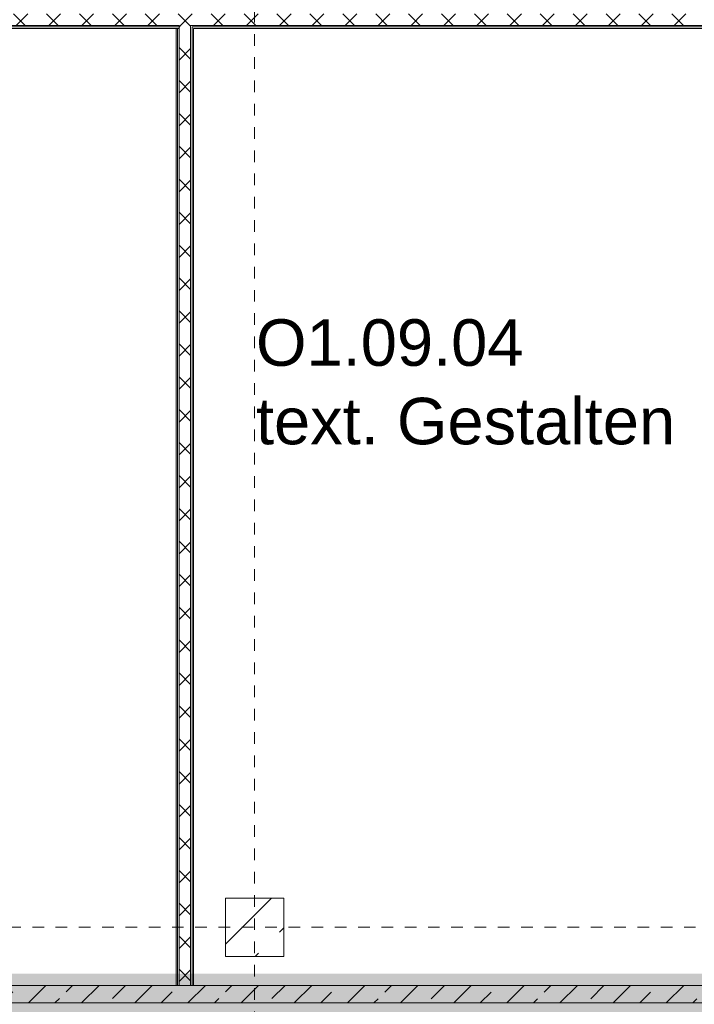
# Model space of a CAD drawing. Header units: metres. Extents: x -52 to 123, y -78 to 33.
# Tile 62 of 114: x 59.54 to 65.33, y -33.36 to -24.9. Entities that reach past the tile are written whole.
import ezdxf

# ---------------------------------------------------------------- set-up
doc = ezdxf.new("R2010")
doc.units = ezdxf.units.M
doc.linetypes.add('Rasterlinie', pattern=[0.019, 0.01, -0.003, 0.003, -0.003])
for name, color, linetype, lineweight in [('A_Detailelemente', 7, 'Continuous', 9), ('A_Raster', 7, 'Continuous', 9), ('A_Räume_Beschriftung', 7, 'Continuous', 9), ('A_Tragwerksstützen', 7, 'Continuous', 9), ('A_Wände', 7, 'Continuous', 9), ('A_Wände_Schraffur', 7, 'Continuous', 18)]:
    doc.layers.add(name, color=color, linetype=linetype, lineweight=lineweight)
doc.styles.add('Arial_B', font='txt', dxfattribs={"height": 0.3999999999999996})
pattern_1 = [(45, (1.421, 2.104), (-0.1414213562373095, 0.1414213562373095), []), (135, (1.421, 2.104), (-0.1414213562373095, -0.1414213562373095), [])]

# ---------------------------------------------------------------- blocks, each defined once
blk = doc.blocks.new('Fertigbeton-rechteckige Stütze mehrgeschossig mit Konsolen - 500x500-1 Ebenen_O1_D_G9-1089915-BS_Übersicht_O1_BRANDSCHUTZ')
at = {"layer": 'A_Tragwerksstützen', "lineweight": 18}
for p, q in [((0.2500000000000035, 0.2499999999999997), (-0.25, 0.2499999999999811)), ((-0.25, 0.2499999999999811), (-0.249999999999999, -0.2499999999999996)), ((0.2500000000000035, 0.2499999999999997), (0.2499999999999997, -0.2499999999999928)), ((-0.249999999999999, -0.2499999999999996), (0.2499999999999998, -0.2499999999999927))]:
    blk.add_line(p, q, dxfattribs=at)

msp = doc.modelspace()

# ---------------------------------------------------------------- hatches: boundary and pattern name
at = {"layer": 'A_Detailelemente', "true_color": 0xebdb14}
h = msp.add_hatch(color=40, dxfattribs=at)
h.paths.add_polyline_path([(66.5812054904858, -33.34696157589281), (69.60600751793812, -33.34696157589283), (69.60600751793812, -33.19696157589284), (69.50600751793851, -33.19696157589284), (69.50600751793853, -16.42196157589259), (54.36000751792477, -16.4219615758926), (54.36000751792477, -16.32196157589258), (54.2800075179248, -16.32196157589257), (54.2800075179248, -16.42196157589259), (53.70600751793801, -16.42196157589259), (53.705843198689, -33.26696157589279), (53.60600751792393, -33.26696157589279), (53.60809395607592, -33.34696157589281), (66.23056203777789, -33.34696157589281)], flags=0)
h.paths.add_polyline_path([(61.01850751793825, -33.09696157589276), (53.9560075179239, -33.09696157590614), (53.9560075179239, -16.67196157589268), (69.2560075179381, -16.6719615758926), (69.25600751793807, -33.09696157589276), (61.03100751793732, -33.09696157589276)], flags=0)
at = {"layer": 'A_Detailelemente', "true_color": 0x499c4b}
h = msp.add_hatch(color=95, dxfattribs=at)
h.paths.add_polyline_path([(70.72600751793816, -41.27696157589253), (74.00600751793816, -41.27696157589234), (74.00600751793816, -40.44696157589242), (82.48000751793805, -40.44696157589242), (82.48000751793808, -33.34696157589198), (20.23200751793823, -33.346961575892), (20.23200751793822, -40.44696157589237), (28.706007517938, -40.44732956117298), (28.706007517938, -41.2769615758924), (32.00600751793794, -41.27696157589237), (32.00600751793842, -40.44696157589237), (49.10600751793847, -40.44696157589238), (49.10600751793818, -41.27696157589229), (53.60600751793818, -41.2769615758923), (53.60832270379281, -40.44696157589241), (70.70600751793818, -40.44696157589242), (70.70600751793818, -41.27696157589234)], flags=0)
h.paths.add_polyline_path([(24.20600751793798, -37.64696157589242), (24.20600751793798, -37.34696157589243), (24.50600751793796, -37.34696157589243), (24.26600751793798, -37.40696157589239), (24.25963446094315, -37.43245380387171)], flags=0)
h.paths.add_polyline_path([(79.40600751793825, -37.64696157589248), (79.40600751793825, -37.34696157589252), (79.70600751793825, -37.34696157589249), (79.46600751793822, -37.4069615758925)], flags=0)
h.paths.add_polyline_path([(24.20600751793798, -36.44696157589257), (24.20600751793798, -36.14696157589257), (24.50600751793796, -36.14696157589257), (24.26587298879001, -36.20749969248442)], flags=0)
h.paths.add_polyline_path([(79.40600751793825, -36.44696157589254), (79.40600751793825, -36.14696157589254), (79.70600751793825, -36.14696157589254), (79.46600751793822, -36.20696157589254)], flags=0)
h.paths.add_polyline_path([(32.20601961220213, -35.12610972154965), (32.20600751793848, -35.12610934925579), (32.7045892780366, -35.12610972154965)], flags=0)
h.paths.add_polyline_path([(39.35579602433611, -34.95196271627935), (39.35600751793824, -34.95196157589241), (39.05600751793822, -34.95034395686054)], flags=0)
at = {"layer": 'A_Tragwerksstützen'}
h = msp.add_hatch(dxfattribs=at)
h.set_pattern_fill('FP_13', color=256, style=0, pattern_type=2)
h.set_pattern_definition([(45, (1.421, 2.104), (-0.3592102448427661, 0.3592102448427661), []), (45, (1.78, 2.104), (-0.3592102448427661, 0.3592102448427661), [0.254, -0.254])])
h.paths.add_polyline_path([(61.35405690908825, -32.94696157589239), (61.8060075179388, -32.94696157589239), (61.8060075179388, -32.44696157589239), (61.30600751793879, -32.44696157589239), (61.30600751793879, -32.94696157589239)], flags=0)
at = {"layer": 'A_Wände_Schraffur', "lineweight": 9}
h = msp.add_hatch(dxfattribs=at)
h.set_pattern_fill('FP_2', color=256, style=0, pattern_type=2)
h.set_pattern_definition(pattern_1)
h.paths.add_polyline_path([(58.32084005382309, -24.94696157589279), (59.89100751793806, -24.94696157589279), (59.89100751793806, -24.84696157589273), (53.83100751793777, -24.84696157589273), (53.83100751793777, -24.94696157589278), (58.29681832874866, -24.94696157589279)], flags=0)
h.paths.add_polyline_path([(66.37702792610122, -24.94696157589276), (69.38100751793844, -24.94696157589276), (69.38100751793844, -24.84696157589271), (60.90100751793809, -24.8469615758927), (60.90100751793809, -24.94696157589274), (66.23056203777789, -24.94696157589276)], flags=0)
h = msp.add_hatch(dxfattribs=at)
h.set_pattern_fill('FP_2', color=256, style=0, pattern_type=2)
h.set_pattern_definition(pattern_1)
h.paths.add_polyline_path([(60.88100751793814, -24.94696157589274), (60.90100751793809, -24.94696157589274), (60.90100751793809, -24.84696157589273), (59.89100751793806, -24.84696157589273), (59.89100751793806, -24.94696157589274), (60.74449376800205, -24.94696157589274)], flags=0)
h = msp.add_hatch(dxfattribs=at)
h.set_pattern_fill('FP_2', color=256, style=0, pattern_type=2)
h.set_pattern_definition(pattern_1)
h.paths.add_polyline_path([(61.00600751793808, -33.19696157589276), (61.00600751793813, -24.94696157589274), (60.90600751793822, -24.94696157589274), (60.90600751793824, -33.19696157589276)], flags=0)
h = msp.add_hatch(dxfattribs=at)
h.set_pattern_fill('FP_3', color=256, style=0, pattern_type=2)
h.set_pattern_definition([(45, (1.421, 2.104), (-0.2283954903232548, 0.2283954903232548), []), (45, (1.649, 2.104), (-0.2283954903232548, 0.2283954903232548), [0.161, -0.081])])
h.paths.add_polyline_path([(67.61354701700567, -33.34696157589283), (70.60600751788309, -33.34696157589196), (70.60600751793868, -33.19696157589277), (53.70600751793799, -33.19696157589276), (53.70600751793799, -33.34696157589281), (66.80940730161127, -33.34696157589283)], flags=0)

# ---------------------------------------------------------------- linework, layer by layer
at = {"layer": 'A_Raster', "linetype": 'Rasterlinie'}
for p, q in [((61.5560075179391, -64.1202091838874), (61.55600751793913, 31.55705536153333)), ((9.845868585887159, -32.69696157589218), (94.58744689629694, -32.69696157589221))]:
    msp.add_line(p, q, dxfattribs=at)
at = {"layer": 'A_Tragwerksstützen', "lineweight": 18}
for p, q in [((61.30600751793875, -32.44696157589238), (61.80600751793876, -32.4469615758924)), ((61.30600751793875, -32.44696157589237), (61.30600751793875, -32.94696157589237)), ((61.80600751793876, -32.4469615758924), (61.80600751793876, -32.94696157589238)), ((61.80600751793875, -32.94696157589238), (61.30600751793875, -32.94696157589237))]:
    msp.add_line(p, q, dxfattribs=at)
at = {"layer": 'A_Wände'}
for p, q in [((53.83100751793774, -24.94696157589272), (60.90600751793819, -24.94696157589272)), ((53.84350751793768, -24.95946157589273), (60.90100751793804, -24.9594615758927)), ((60.90600751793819, -33.19696157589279), (60.90600751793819, -24.94696157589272)), ((61.0060075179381, -24.94696157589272), (61.00600751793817, -33.19696157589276)), ((61.0060075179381, -24.94696157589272), (69.3810075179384, -24.94696157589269)), ((61.01850751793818, -33.19696157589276), (61.01850751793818, -24.95946157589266)), ((61.01850751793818, -24.9594615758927), (69.36850751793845, -24.9594615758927)), ((60.89350751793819, -33.19696157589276), (60.89350751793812, -24.9719615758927)), ((60.88100751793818, -33.19696157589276), (61.03100751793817, -33.19696157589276))]:
    msp.add_line(p, q, dxfattribs=at)
at = {"layer": 'A_Wände', "lineweight": 18}
for p, q in [((53.85600751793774, -24.97196157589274), (60.90100751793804, -24.97196157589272)), ((60.88100751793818, -33.19696157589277), (60.88100751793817, -24.97196157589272)), ((61.03100751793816, -24.97196157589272), (61.03100751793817, -33.19696157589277)), ((61.03100751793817, -24.9719615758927), (69.35600751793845, -24.9719615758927)), ((53.85600751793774, -33.19696157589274), (60.88100751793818, -33.19696157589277)), ((61.03100751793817, -33.19696157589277), (69.35600751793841, -33.19696157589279)), ((70.6060075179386, -33.3469615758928), (53.70600751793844, -33.34696157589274))]:
    msp.add_line(p, q, dxfattribs=at)

# ---------------------------------------------------------------- block references
at = {"layer": 'A_Tragwerksstützen'}
msp.add_blockref('Fertigbeton-rechteckige Stütze mehrgeschossig mit Konsolen - 500x500-1 Ebenen_O1_D_G9-1089915-BS_Übersicht_O1_BRANDSCHUTZ', (61.55600751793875, -32.69696157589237), dxfattribs=at)

# ---------------------------------------------------------------- texts
at = {"layer": 'A_Räume_Beschriftung', "char_height": 0.3999999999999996, "attachment_point": 1, "style": 'Arial_B'}
for s, insert, width in [('O1.09.04', (61.56739891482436, -27.47169830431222), 2.837973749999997), ('text. Gestalten', (61.56739891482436, -28.14638580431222), 4.729956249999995)]:
    msp.add_mtext(s, dxfattribs=dict(at, insert=insert, width=width))

doc.saveas('drawing.dxf')
